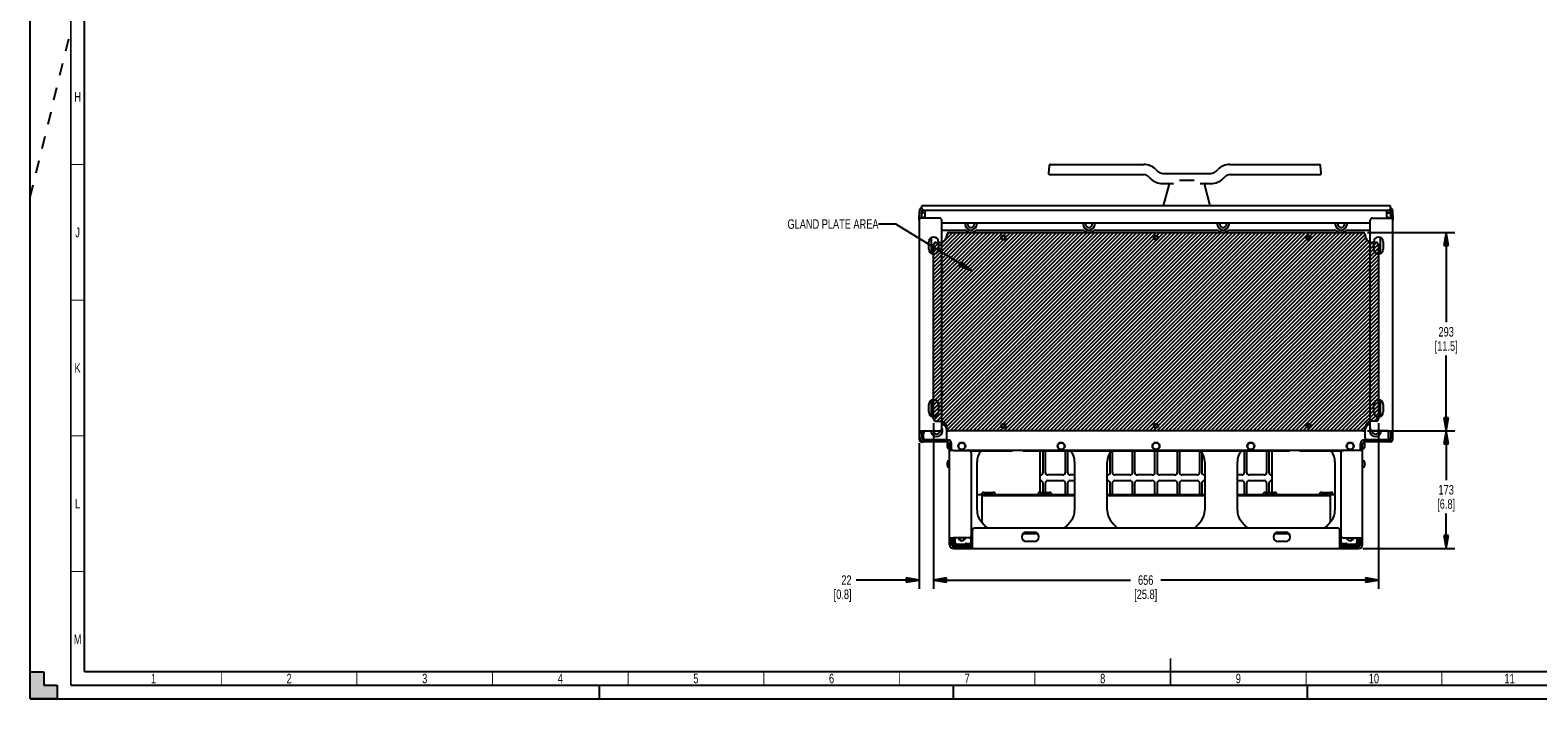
# Paper-space layout 'SUBMITTAL_E2H_2_2' of a CAD drawing. Header units: millimetres. Extents: x 0 to 841, y 0 to 594.
# Tile 1 of 24: x 0 to 556, y 0 to 247. Entities that reach past the tile are written whole.
import ezdxf

# ---------------------------------------------------------------- set-up
doc = ezdxf.new("R2010")
doc.units = ezdxf.units.MM
doc.header["$LTSCALE"] = 46.255
doc.linetypes.add('DASHED', pattern=[0.2, 0.1, -0.1])
doc.layers.get('0').update_dxf_attribs({"linetype": 'CONTINUOUS'})
for name, color, linetype in [('002___PRT_ALL_AXES', 7, 'CONTINUOUS'), ('02___PRT_ALL_AXES', 7, 'CONTINUOUS'), ('DATUM', 7, 'CONTINUOUS'), ('DRAFTS', 7, 'CONTINUOUS'), ('NOTES', 7, 'CONTINUOUS'), ('ROUNDS', 7, 'CONTINUOUS')]:
    doc.layers.add(name, color=color, linetype=linetype)
doc.styles.get("Standard").update_dxf_attribs({"font": 'txt', "width": 0.725})
doc.dimstyles.new('DIMSTYLE_1', dxfattribs={"dimtxt": 3.5, "dimasz": 4.8, "dimexe": 3.2, "dimexo": 1.6, "dimgap": 1.75, "dimtad": 0, "dimtih": 1, "dimtoh": 1, "dimdec": 1, "dimzin": 0, "dimdsep": 46, "dimtxsty": 'STANDARD', "dimblk": 'CLOSED', "dimblk1": 'CLOSED', "dimblk2": 'CLOSED', "dimcen": 0.09, "dimadec": 0, "dimazin": 0, "dimtp": 0.4, "dimtm": 0.4, "dimtfac": 1, "dimtdec": 1, "dimtofl": 0, "dimtmove": 0, "dimatfit": 3, "dimldrblk": 'CLOSED', "dimfxl": 1, "dimtolj": 1, "dimtzin": 0, "dimarcsym": 0})
doc.dimstyles.get("Standard").update_dxf_attribs({"dimtxt": 3.5, "dimasz": 4.8, "dimexe": 3.2, "dimexo": 1.6, "dimtad": 0, "dimtih": 1, "dimtoh": 1, "dimdec": 1, "dimzin": 0, "dimdsep": 46, "dimtxsty": 'STANDARD', "dimblk": 'CLOSED', "dimblk1": 'CLOSED', "dimblk2": 'CLOSED', "dimcen": 0.09, "dimadec": 0, "dimazin": 0, "dimtol": 1, "dimtp": 0.4, "dimtm": 0.4, "dimtfac": 1, "dimtdec": 1, "dimtofl": 0, "dimtmove": 0, "dimatfit": 3, "dimldrblk": 'CLOSED', "dimfxl": 1, "dimtolj": 1, "dimtzin": 0, "dimarcsym": 0})

# ---------------------------------------------------------------- blocks, each defined once
blk = doc.blocks.new('_CLOSED')
at = {"color": 0, "linetype": 'BYBLOCK'}
for p, q in [((0, 0), (-1, 0.17)), ((-1, 0.17), (-1, -0.17)), ((-1, -0.17), (0, 0)), ((-1, 0), (0, 0))]:
    blk.add_line(p, q, dxfattribs=at)
blk = doc.blocks.new('*D64')
at = {"color": 2, "linetype": 'CONTINUOUS'}
for p, q in [((333.14, 101.61), (333.14, 42.05)), ((497.14, 101.61), (497.14, 42.05)), ((333.14, 43.8), (405.78, 43.8)), ((333.14, 42.05), (333.14, 40.6)), ((497.14, 43.8), (416.89, 43.8)), ((497.14, 42.05), (497.14, 40.6))]:
    blk.add_line(p, q, dxfattribs=at)
at = {"color": 2, "linetype": 'CONTINUOUS', "xscale": 4.8, "yscale": 4.8, "zscale": 4.8, "rotation": 180}
blk.add_blockref('_CLOSED', (333.14, 43.8), dxfattribs=at)
at = {"color": 2, "linetype": 'CONTINUOUS', "xscale": 4.8, "yscale": 4.8, "zscale": 4.8}
blk.add_blockref('_CLOSED', (497.14, 43.8), dxfattribs=at)
at = {"color": 2, "linetype": 'CONTINUOUS', "insert": (411.34, 45.55), "char_height": 3.5, "width": 15.225, "attachment_point": 2, "line_spacing_factor": 0.9}
blk.add_mtext('656\\P[25.8]', dxfattribs=at)
blk = doc.blocks.new('*D65')
at = {"color": 2, "linetype": 'CONTINUOUS'}
for p, q in [((493.07, 171.93), (525.34, 171.93)), ((522.14, 171.93), (522.14, 138.86)), ((522.14, 98.78), (522.14, 126.61)), ((493.07, 98.78), (525.34, 98.78))]:
    blk.add_line(p, q, dxfattribs=at)
at = {"color": 2, "linetype": 'CONTINUOUS', "xscale": 4.8, "yscale": 4.8, "zscale": 4.8}
for p, rotation in [((522.14, 171.93), 90), ((522.14, 98.78), 270)]:
    blk.add_blockref('_CLOSED', p, dxfattribs=dict(at, rotation=rotation))
at = {"color": 2, "linetype": 'CONTINUOUS', "insert": (522.14, 137.11), "char_height": 3.5, "width": 15.225, "attachment_point": 2, "line_spacing_factor": 0.9}
blk.add_mtext('293\\P[11.5]', dxfattribs=at)
blk = doc.blocks.new('*D66')
at = {"color": 2, "linetype": 'CONTINUOUS'}
for p, q in [((493.07, 98.78), (525.34, 98.78)), ((522.14, 98.78), (522.14, 80.6)), ((522.14, 55.42), (522.14, 68.35)), ((491.41, 55.42), (525.34, 55.42))]:
    blk.add_line(p, q, dxfattribs=at)
at = {"color": 2, "linetype": 'CONTINUOUS', "xscale": 4.8, "yscale": 4.8, "zscale": 4.8}
for p, rotation in [((522.14, 98.78), 90), ((522.14, 55.42), 270)]:
    blk.add_blockref('_CLOSED', p, dxfattribs=dict(at, rotation=rotation))
at = {"color": 2, "linetype": 'CONTINUOUS', "insert": (522.14, 78.85), "char_height": 3.5, "width": 12.6875, "attachment_point": 2, "line_spacing_factor": 0.9}
blk.add_mtext('173\\P[6.8]', dxfattribs=at)
blk = doc.blocks.new('*D67')
at = {"color": 2, "linetype": 'CONTINUOUS'}
for p, q in [((333.14, 101.61), (333.14, 42.05)), ((327.77, 94.28), (327.77, 42.05)), ((327.77, 43.8), (304.64, 43.8)), ((327.77, 42.05), (327.77, 40.6)), ((333.14, 43.8), (345.84, 43.8)), ((333.14, 42.05), (333.14, 40.6))]:
    blk.add_line(p, q, dxfattribs=at)
at = {"color": 2, "linetype": 'CONTINUOUS', "xscale": 4.8, "yscale": 4.8, "zscale": 4.8}
blk.add_blockref('_CLOSED', (327.77, 43.8), dxfattribs=at)
at = {"color": 2, "linetype": 'CONTINUOUS', "xscale": 4.8, "yscale": 4.8, "zscale": 4.8, "rotation": 180}
blk.add_blockref('_CLOSED', (333.14, 43.8), dxfattribs=at)
at = {"color": 2, "linetype": 'CONTINUOUS', "insert": (302.89, 45.55), "char_height": 3.5, "width": 12.6875, "attachment_point": 3, "line_spacing_factor": 0.9}
blk.add_mtext('22\\P[0.8]', dxfattribs=at)

psp = doc.layouts.new('SUBMITTAL_E2H_2_2')

# ---------------------------------------------------------------- hatches: boundary and pattern name
at = {"linetype": 'CONTINUOUS'}
h = psp.add_hatch(color=7, dxfattribs=at)
h.paths.add_polyline_path([(0, 10), (5, 10), (5, 5), (10, 5), (10, 0), (0, 0)])
h.paths.add_polyline_path([(0, 594), (10, 594), (10, 589), (5, 589), (5, 584), (0, 584)])
h.paths.add_polyline_path([(841, 0), (841, 10), (836, 10), (836, 5), (831, 5), (831, 0)])
h.paths.add_polyline_path([(836, 584), (836, 589), (831, 589), (831, 594), (841, 594), (841, 584)])
h = psp.add_hatch(dxfattribs=at)
h.set_pattern_fill('GLAND', color=2, angle=45, style=0, pattern_type=0)
h.set_pattern_definition([(45, (0, 0), (-0.7071068, 0.7071068), [])])
edge = h.paths.add_edge_path()
edge.add_arc((338.82, 99.58), 0.8, 180, 270)
edge.add_line((338.02, 99.58), (338.02, 99.91))
edge.add_arc((335.52, 99.91), 2.5, 0, 90)
edge.add_line((333.94, 102.41), (335.52, 102.41))
edge.add_arc((333.94, 103.21), 0.8, 180, 270)
edge.add_line((333.14, 103.21), (333.14, 167.51))
edge.add_arc((333.94, 167.51), 0.8, 90, 180)
edge.add_line((333.94, 168.31), (335.52, 168.31))
edge.add_arc((335.52, 170.81), 2.5, 270, 360)
edge.add_line((338.02, 171.13), (338.02, 170.81))
edge.add_arc((338.82, 171.13), 0.8, 90, 180)
edge.add_line((338.82, 171.93), (491.47, 171.93))
edge.add_arc((491.47, 171.13), 0.8, 0, 90)
edge.add_line((492.27, 171.13), (492.27, 170.81))
edge.add_arc((494.77, 170.81), 2.5, 180, 270)
edge.add_line((496.34, 168.31), (494.77, 168.31))
edge.add_arc((496.34, 167.51), 0.8, 0, 90)
edge.add_line((497.14, 167.51), (497.14, 103.21))
edge.add_arc((496.34, 103.21), 0.8, 270, 360)
edge.add_line((496.34, 102.41), (494.77, 102.41))
edge.add_arc((494.77, 99.91), 2.5, 90, 180)
edge.add_line((492.27, 99.58), (492.27, 99.91))
edge.add_arc((491.47, 99.58), 0.8, 270, 360)
edge.add_line((491.47, 98.78), (338.82, 98.78))

# ---------------------------------------------------------------- linework, layer by layer
at = {"color": 7, "linetype": 'CONTINUOUS'}
for p, q in [((0, 0), (0, 594)), ((0, 0), (0, 594)), ((328.66, 179.78), (328.66, 177.28)), ((501.56, 181.76), (328.76, 181.76)), ((328.76, 180.81), (328.76, 181.76)), ((330.01, 177.28), (330.01, 180.26)), ((500.31, 177.28), (500.31, 180.26)), ((501.56, 180.81), (501.56, 181.76)), ((501.66, 179.78), (501.66, 177.28)), ((336.16, 175.53), (494.16, 175.53)), ((327.88, 146.53), (327.88, 167.06)), ((333.14, 103.21), (333.14, 167.51)), ((333.94, 168.31), (335.52, 168.31)), ((338.02, 171.13), (338.02, 170.81)), ((338.82, 171.93), (491.47, 171.93)), ((492.27, 171.13), (492.27, 170.81)), ((496.34, 168.31), (494.77, 168.31)), ((497.14, 167.51), (497.14, 103.21)), ((327.88, 115.28), (327.88, 143.86)), ((333.94, 102.41), (335.52, 102.41)), ((496.34, 102.41), (494.77, 102.41)), ((328.66, 98.03), (327.91, 98.03)), ((328.66, 98.78), (328.66, 96.28)), ((338.26, 95.53), (329.41, 95.53)), ((329.43, 96.28), (329.43, 95.53)), ((338.01, 95.53), (338.01, 96.28)), ((338.02, 99.58), (338.02, 99.91)), ((491.47, 98.78), (338.82, 98.78)), ((500.91, 95.53), (492.06, 95.53)), ((492.27, 99.58), (492.27, 99.91)), ((492.31, 96.28), (492.31, 95.53)), ((500.88, 96.28), (500.88, 95.53)), ((501.66, 98.78), (501.66, 96.28)), ((501.66, 98.03), (502.41, 98.03)), ((339.76, 92.28), (339.01, 92.28)), ((339.76, 91.53), (339.76, 94.03)), ((490.56, 91.53), (490.56, 94.03)), ((490.56, 92.28), (491.31, 92.28)), ((350.96, 75.32), (385.14, 75.32)), ((350.96, 75.32), (350.96, 74.91)), ((351.66, 76.12), (355.13, 76.12)), ((372.41, 76.12), (375.88, 76.12)), ((397.14, 75.32), (433.14, 75.32)), ((445.14, 75.32), (479.33, 75.32)), ((455.41, 76.12), (458.88, 76.12)), ((476.16, 76.12), (479.63, 76.12)), ((479.33, 75.32), (479.33, 74.91)), ((339.76, 58.67), (339.01, 58.67)), ((339.76, 56.92), (339.76, 59.42)), ((340.51, 56.17), (347.38, 56.17)), ((346.63, 56.17), (346.63, 55.42)), ((346.95, 59.25), (347.28, 59.4)), ((346.95, 57.47), (346.95, 59.25)), ((347.28, 57.32), (346.95, 57.47)), ((347.28, 59.4), (347.38, 59.4)), ((482.93, 59.4), (483.03, 59.4)), ((482.93, 56.17), (489.81, 56.17)), ((483.03, 59.4), (483.36, 59.25)), ((483.36, 57.47), (483.03, 57.32)), ((483.36, 57.47), (483.36, 59.25)), ((483.68, 56.17), (483.68, 55.42)), ((490.56, 59.42), (490.56, 56.92)), ((490.56, 58.67), (491.31, 58.67)), ((0, 0), (0, 10)), ((0, 10), (5, 10)), ((0, 10), (5, 10)), ((5, 10), (5, 5)), ((5, 10), (5, 5)), ((10, 0), (0, 0)), ((0, 0), (841, 0)), ((0, 0), (841, 0)), ((5, 5), (10, 5)), ((5, 5), (10, 5)), ((10, 5), (10, 0)), ((10, 5), (10, 0))]:
    psp.add_line(p, q, dxfattribs=at)
at = {"color": 7, "linetype": 'DASHED'}
for p, q in [((0, 185), (15, 246.35)), ((210, 0), (210, 5)), ((340.5, 0), (340.5, 5)), ((471, 0), (471, 5))]:
    psp.add_line(p, q, dxfattribs=at)
at = {"color": 3, "linetype": 'CONTINUOUS'}
for p, q in [((327.91, 96.28), (327.91, 179.78)), ((502.41, 96.28), (502.41, 179.78)), ((329.41, 177.28), (327.91, 177.28)), ((500.91, 177.28), (502.41, 177.28)), ((331.41, 165.78), (331.41, 168.53)), ((334.91, 168.53), (334.91, 165.78)), ((495.41, 165.78), (495.41, 168.53)), ((498.91, 168.53), (498.91, 165.78)), ((331.41, 105.78), (331.41, 108.53)), ((334.91, 108.53), (334.91, 105.78)), ((495.41, 105.78), (495.41, 108.53)), ((498.91, 108.53), (498.91, 105.78)), ((327.91, 98.78), (329.41, 98.78)), ((338.26, 94.78), (329.41, 94.78)), ((500.91, 94.78), (492.06, 94.78)), ((500.91, 98.78), (502.41, 98.78)), ((339.01, 56.92), (339.01, 94.03)), ((340.51, 91.53), (339.01, 91.53)), ((373.52, 83.58), (373.52, 91.45)), ((374.27, 91.45), (374.27, 83.58)), ((381.77, 83.58), (381.77, 91.45)), ((382.52, 91.45), (382.52, 83.58)), ((398.27, 83.58), (398.27, 90.93)), ((399.02, 91.45), (399.02, 83.58)), ((406.52, 83.58), (406.52, 91.45)), ((407.27, 91.45), (407.27, 83.58)), ((414.77, 83.58), (414.77, 91.45)), ((415.52, 91.45), (415.52, 83.58)), ((423.02, 83.58), (423.02, 91.45)), ((423.77, 91.45), (423.77, 83.58)), ((431.27, 83.58), (431.27, 91.45)), ((432.02, 90.93), (432.02, 83.58)), ((447.77, 83.58), (447.77, 91.45)), ((448.52, 91.45), (448.52, 83.58)), ((456.02, 83.58), (456.02, 91.45)), ((456.77, 91.45), (456.77, 83.58)), ((491.31, 91.53), (489.81, 91.53)), ((491.31, 56.92), (491.31, 94.03)), ((349.14, 69.53), (349.14, 87.36)), ((385.14, 87.36), (385.14, 69.53)), ((445.14, 69.53), (445.14, 87.36)), ((481.14, 87.36), (481.14, 69.53)), ((372.52, 82.58), (372.39, 82.58)), ((372.39, 80.46), (372.52, 80.46)), ((373.52, 76.12), (373.52, 79.46)), ((374.27, 79.46), (374.27, 76.12)), ((380.77, 82.58), (375.27, 82.58)), ((375.27, 80.46), (380.77, 80.46)), ((381.77, 75.32), (381.77, 79.46)), ((382.52, 79.46), (382.52, 75.32)), ((385.14, 82.58), (383.52, 82.58)), ((383.52, 80.46), (385.14, 80.46)), ((397.27, 82.58), (397.14, 82.58)), ((397.14, 80.46), (397.27, 80.46)), ((398.27, 75.32), (398.27, 79.46)), ((399.02, 79.46), (399.02, 75.32)), ((405.52, 82.58), (400.02, 82.58)), ((400.02, 80.46), (405.52, 80.46)), ((406.52, 75.32), (406.52, 79.46)), ((407.27, 79.46), (407.27, 75.32)), ((413.77, 82.58), (408.27, 82.58)), ((408.27, 80.46), (413.77, 80.46)), ((414.77, 75.32), (414.77, 79.46)), ((415.52, 79.46), (415.52, 75.32)), ((422.02, 82.58), (416.52, 82.58)), ((416.52, 80.46), (422.02, 80.46)), ((423.02, 75.32), (423.02, 79.46)), ((423.77, 79.46), (423.77, 75.32)), ((430.27, 82.58), (424.77, 82.58)), ((424.77, 80.46), (430.27, 80.46)), ((431.27, 75.32), (431.27, 79.46)), ((432.02, 79.46), (432.02, 75.32)), ((433.14, 82.58), (433.02, 82.58)), ((433.02, 80.46), (433.14, 80.46)), ((446.77, 82.58), (445.14, 82.58)), ((445.14, 80.46), (446.77, 80.46)), ((447.77, 75.32), (447.77, 79.46)), ((448.52, 79.46), (448.52, 75.32)), ((455.02, 82.58), (449.52, 82.58)), ((449.52, 80.46), (455.02, 80.46)), ((456.02, 76.12), (456.02, 79.46)), ((456.77, 79.46), (456.77, 76.12)), ((457.89, 82.58), (457.77, 82.58)), ((457.77, 80.46), (457.89, 80.46)), ((350.96, 74.95), (385.14, 74.95)), ((397.14, 74.95), (433.14, 74.95)), ((445.14, 74.95), (479.33, 74.95)), ((367.41, 61.47), (370.16, 61.47)), ((460.16, 61.47), (462.91, 61.47)), ((339.01, 59.42), (340.51, 59.42)), ((347.38, 56.92), (347.38, 55.42)), ((370.16, 57.97), (367.41, 57.97)), ((462.91, 57.97), (460.16, 57.97)), ((482.93, 55.42), (482.93, 56.92)), ((489.81, 59.42), (491.31, 59.42)), ((340.51, 55.42), (489.81, 55.42))]:
    psp.add_line(p, q, dxfattribs=at)
at = {"color": 2, "linetype": 'CONTINUOUS'}
for p, q in [((333.14, 103.21), (333.14, 167.51)), ((333.94, 168.31), (335.52, 168.31)), ((338.02, 171.13), (338.02, 170.81)), ((338.82, 171.93), (491.47, 171.93)), ((492.27, 171.13), (492.27, 170.81)), ((496.34, 168.31), (494.77, 168.31)), ((497.14, 167.51), (497.14, 103.21)), ((333.94, 102.41), (335.52, 102.41)), ((496.34, 102.41), (494.77, 102.41)), ((338.02, 99.58), (338.02, 99.91)), ((491.47, 98.78), (338.82, 98.78)), ((492.27, 99.58), (492.27, 99.91))]:
    psp.add_line(p, q, dxfattribs=at)
at = {"color": 7, "linetype": 'CONTINUOUS'}
for points, const_width in [([(15, 589), (15, 5)], 0.7), ([(20, 10), (20, 584)], 0.7), ([(15, 197), (20, 197)], 0.35), ([(15, 147), (20, 147)], 0.35), ([(15, 97), (20, 97)], 0.35), ([(15, 47), (20, 47)], 0.35), ([(420.5, 5), (420.5, 15)], 0.7), ([(20, 10), (831, 10)], 0.7), ([(70.5, 5), (70.5, 10)], 0.35), ([(120.5, 5), (120.5, 10)], 0.35), ([(170.5, 5), (170.5, 10)], 0.35), ([(220.5, 5), (220.5, 10)], 0.35), ([(270.5, 5), (270.5, 10)], 0.35), ([(320.5, 5), (320.5, 10)], 0.35), ([(370.5, 5), (370.5, 10)], 0.35), ([(470.5, 5), (470.5, 10)], 0.35), ([(520.5, 5), (520.5, 10)], 0.35), ([(15, 5), (836, 5)], 0.7)]:
    psp.add_lwpolyline(points, dxfattribs=dict(at, const_width=const_width))
at = {"color": 3, "linetype": 'CONTINUOUS'}
for centre in [(358.89, 170.06), (415.14, 170.06), (471.39, 170.06), (358.89, 100.66), (415.14, 100.66), (471.39, 100.66)]:
    psp.add_circle(centre, 0.625, dxfattribs=at)
at = {"color": 7, "linetype": 'CONTINUOUS'}
for centre in [(343.57, 93.23), (380.14, 93.23), (415.14, 93.23), (450.14, 93.23), (486.72, 93.23)]:
    psp.add_circle(centre, 1.23, dxfattribs=at)
at = {"color": 3, "linetype": 'CONTINUOUS'}
for centre, radius, start, end in [((329.41, 179.78), 1.5, 116.0191, 180), ((500.91, 179.78), 1.5, 0, 63.9809), ((333.16, 168.53), 1.75, 0, 180), ((497.16, 168.53), 1.75, 0, 180), ((333.16, 165.78), 1.75, 180, 360), ((497.16, 165.78), 1.75, 180, 360), ((335.64, 157.86), 0.625, 325.3976, 34.6024), ((494.64, 157.86), 0.625, 141.3914, 218.6086), ((335.64, 112.86), 0.625, 325.3976, 34.6024), ((494.64, 112.86), 0.625, 141.3914, 218.6086), ((333.16, 108.53), 1.75, 0, 180), ((333.16, 105.78), 1.75, 180, 360), ((497.16, 108.53), 1.75, 0, 180), ((497.16, 105.78), 1.75, 180, 360), ((329.41, 96.28), 1.5, 180, 270), ((338.26, 94.03), 0.75, 0, 90), ((492.06, 94.03), 0.75, 90, 180), ((500.91, 96.28), 1.5, 270, 360), ((355.39, 87.36), 6.25, 142.8076, 180), ((367.14, 78.45), 21, 141.7352, 142.8076), ((367.14, 78.45), 21, 37.1924, 38.2648), ((378.89, 87.36), 6.25, 0, 37.1924), ((451.39, 87.36), 6.25, 142.8076, 180), ((463.14, 78.45), 21, 141.7352, 142.8076), ((463.14, 78.45), 21, 37.1924, 38.2648), ((474.89, 87.36), 6.25, 0, 37.1924), ((372.52, 83.58), 1, 270, 360), ((375.27, 83.58), 1, 180, 270), ((380.77, 83.58), 1, 270, 360), ((383.52, 83.58), 1, 180, 270), ((397.27, 83.58), 1, 270, 360), ((400.02, 83.58), 1, 180, 270), ((405.52, 83.58), 1, 270, 360), ((408.27, 83.58), 1, 180, 270), ((413.77, 83.58), 1, 270, 360), ((416.52, 83.58), 1, 180, 270), ((422.02, 83.58), 1, 270, 360), ((424.77, 83.58), 1, 180, 270), ((430.27, 83.58), 1, 270, 360), ((433.02, 83.58), 1, 180, 270), ((446.77, 83.58), 1, 270, 360), ((449.52, 83.58), 1, 180, 270), ((455.02, 83.58), 1, 270, 360), ((457.77, 83.58), 1, 180, 270), ((372.52, 79.46), 1, 0, 90), ((375.27, 79.46), 1, 90, 180), ((380.77, 79.46), 1, 0, 90), ((383.52, 79.46), 1, 90, 180), ((397.27, 79.46), 1, 0, 90), ((400.02, 79.46), 1, 90, 180), ((405.52, 79.46), 1, 0, 90), ((408.27, 79.46), 1, 90, 180), ((413.77, 79.46), 1, 0, 90), ((416.52, 79.46), 1, 90, 180), ((422.02, 79.46), 1, 0, 90), ((424.77, 79.46), 1, 90, 180), ((430.27, 79.46), 1, 0, 90), ((433.02, 79.46), 1, 90, 180), ((446.77, 79.46), 1, 0, 90), ((449.52, 79.46), 1, 90, 180), ((455.02, 79.46), 1, 0, 90), ((457.77, 79.46), 1, 90, 180), ((355.39, 69.53), 6.25, 180, 217.1924), ((378.89, 69.53), 6.25, 322.8076, 360), ((451.39, 69.53), 6.25, 180, 217.1924), ((474.89, 69.53), 6.25, 322.8076, 360), ((367.14, 78.45), 21, 217.1924, 227.6828), ((367.41, 59.72), 1.75, 90, 270), ((370.16, 59.72), 1.75, 270, 90), ((367.14, 78.45), 21, 312.3172, 322.8076), ((463.14, 78.45), 21, 217.1924, 227.6828), ((460.16, 59.72), 1.75, 90, 270), ((462.91, 59.72), 1.75, 270, 90), ((463.14, 78.45), 21, 312.3172, 322.8076), ((340.51, 56.92), 1.5, 180, 270), ((341.54, 57.6), 1.3, 180, 270), ((345.13, 56.72), 0.6, 127.4356, 157.9757), ((485.18, 56.72), 0.6, 22.0243, 52.5644), ((488.74, 57.6), 1.3, 270, 360), ((489.81, 56.92), 1.5, 270, 360)]:
    psp.add_arc(centre, radius, start, end, dxfattribs=at)
at = {"color": 7, "linetype": 'CONTINUOUS'}
for centre, radius, start, end in [((329.41, 179.78), 0.75, 128.2838, 180), ((500.91, 179.78), 0.75, 0, 51.7162), ((329.52, 177.03), 0.438, 34.9587, 132.3529), ((500.77, 177.03), 0.438, 37.0588, 145.0413), ((333.94, 167.51), 0.8, 90, 180), ((335.52, 170.81), 2.5, 270, 360), ((338.82, 171.13), 0.8, 90, 180), ((491.47, 171.13), 0.8, 0, 90), ((494.77, 170.81), 2.5, 180, 270), ((496.34, 167.51), 0.8, 0, 90), ((333.94, 103.21), 0.8, 180, 270), ((335.52, 99.91), 2.5, 0, 90), ((494.77, 99.91), 2.5, 90, 180), ((496.34, 103.21), 0.8, 270, 360), ((329.41, 96.28), 0.75, 180, 270), ((338.82, 99.58), 0.8, 180, 270), ((338.26, 94.03), 1.5, 0, 90), ((492.06, 94.03), 1.5, 90, 180), ((491.47, 99.58), 0.8, 270, 360), ((500.91, 96.28), 0.75, 270, 360), ((350.74, 75.42), 0.1, 270, 352.2336), ((351.66, 75.3), 0.825, 90, 172.2336), ((355.13, 75.3), 0.825, 7.7664, 90), ((356.04, 75.42), 0.1, 187.7664, 270), ((371.49, 75.42), 0.1, 270, 352.2336), ((372.41, 75.3), 0.825, 90, 172.2336), ((375.88, 75.3), 0.825, 7.7664, 90), ((376.79, 75.42), 0.1, 187.7664, 270), ((454.49, 75.42), 0.1, 270, 352.2336), ((455.41, 75.3), 0.825, 90, 172.2336), ((458.88, 75.3), 0.825, 7.7664, 90), ((459.79, 75.42), 0.1, 187.7664, 270), ((475.24, 75.42), 0.1, 270, 352.2336), ((476.16, 75.3), 0.825, 90, 172.2336), ((479.63, 75.3), 0.825, 7.7664, 90), ((480.54, 75.42), 0.1, 187.7664, 270), ((340.51, 56.92), 0.75, 180, 270), ((341.54, 57.6), 0.65, 180, 270), ((343.57, 59.68), 1.23, 192.3795, 347.6205), ((347.7, 59.4), 0.417, 139.5096, 180), ((482.62, 59.4), 0.417, 0, 40.4904), ((486.72, 59.68), 1.23, 192.3795, 347.6205), ((488.74, 57.6), 0.65, 270, 360), ((489.81, 56.92), 0.75, 270, 360)]:
    psp.add_arc(centre, radius, start, end, dxfattribs=at)
at = {"color": 2, "linetype": 'CONTINUOUS'}
for centre, radius, start, end in [((333.94, 167.51), 0.8, 90, 180), ((335.52, 170.81), 2.5, 270, 360), ((338.82, 171.13), 0.8, 90, 180), ((491.47, 171.13), 0.8, 0, 90), ((494.77, 170.81), 2.5, 180, 270), ((496.34, 167.51), 0.8, 0, 90), ((333.94, 103.21), 0.8, 180, 270), ((335.52, 99.91), 2.5, 0, 90), ((494.77, 99.91), 2.5, 90, 180), ((496.34, 103.21), 0.8, 270, 360), ((338.82, 99.58), 0.8, 180, 270), ((491.47, 99.58), 0.8, 270, 360)]:
    psp.add_arc(centre, radius, start, end, dxfattribs=at)
at = {"color": 7, "linetype": 'CONTINUOUS'}
for points, knots in [([(346.95, 59.25), (346.99, 59.27), (347.13, 59.33), (347.27, 59.37), (347.38, 59.39)], [0, 0, 0, 0, 0.256578, 1, 1, 1, 1]), ([(347.38, 57.34), (347.35, 57.34), (347.2, 57.37), (347.06, 57.43), (346.95, 57.47)], [0, 0, 0, 0, 0.244417, 1, 1, 1, 1]), ([(482.93, 59.39), (482.97, 59.38), (483.12, 59.35), (483.26, 59.3), (483.36, 59.25)], [0, 0, 0, 0, 0.244417, 1, 1, 1, 1]), ([(483.36, 57.47), (483.33, 57.46), (483.19, 57.4), (483.04, 57.35), (482.93, 57.34)], [0, 0, 0, 0, 0.256578, 1, 1, 1, 1])]:
    psp.add_open_spline(points, degree=3, knots=knots, dxfattribs=at)
at = {"layer": '002___PRT_ALL_AXES', "color": 7, "linetype": 'CONTINUOUS'}
for centre in [(358.89, 170.06), (415.14, 170.06), (471.39, 170.06), (358.89, 100.66), (415.14, 100.66), (471.39, 100.66)]:
    psp.add_circle(centre, 0.812, dxfattribs=at)
for centre, radius, start, end in [((346.91, 175.06), 2.17, 167.346, 12.654), ((390.41, 175.06), 2.17, 167.346, 12.654), ((439.91, 175.06), 2.17, 167.346, 12.654), ((483.41, 175.06), 2.17, 167.346, 12.654), ((335.64, 157.86), 0.812, 309.2397, 50.7603), ((494.64, 157.86), 0.812, 126.9186, 233.0814), ((335.64, 112.86), 0.812, 309.2397, 50.7603), ((494.64, 112.86), 0.812, 126.9186, 233.0814), ((334.26, 98.91), 2.17, 183.3143, 28.6635), ((496.06, 98.91), 2.17, 151.3365, 356.6857)]:
    psp.add_arc(centre, radius, start, end, dxfattribs=at)
at = {"layer": '02___PRT_ALL_AXES', "color": 7, "linetype": 'CONTINUOUS'}
for centre in [(343.57, 93.23), (380.14, 93.23), (415.14, 93.23), (450.14, 93.23), (486.72, 93.23)]:
    psp.add_circle(centre, 1.35, dxfattribs=at)
for centre in [(343.57, 59.68), (486.72, 59.68)]:
    psp.add_arc(centre, 1.35, 191.2385, 348.7615, dxfattribs=at)
at = {"layer": 'DATUM', "color": 7, "linetype": 'CONTINUOUS'}
for p, q in [((338.72, 92.26), (339.01, 92.26)), ((491.57, 92.26), (491.31, 92.26)), ((338.72, 87.76), (339.01, 87.76)), ((338.72, 85.38), (339.01, 85.38)), ((491.57, 87.76), (491.31, 87.76)), ((491.57, 85.38), (491.31, 85.38))]:
    psp.add_line(p, q, dxfattribs=at)
for centre, start, end in [((346.91, 175.06), 157.6278, 22.3722), ((390.41, 175.06), 157.6278, 22.3722), ((439.91, 175.06), 157.6278, 22.3722), ((483.41, 175.06), 157.6278, 22.3722), ((334.26, 98.91), 185.7467, 355.5927), ((496.06, 98.91), 184.4073, 354.2533)]:
    psp.add_arc(centre, 1.25, start, end, dxfattribs=at)
at = {"layer": 'DRAFTS', "color": 7, "linetype": 'CONTINUOUS'}
for p, q in [((375.7, 196.6), (375.46, 193.85)), ((476.02, 193.85), (475.78, 196.6)), ((417.9, 181.76), (419.95, 189.4)), ((435.14, 181.76), (433.09, 189.4))]:
    psp.add_line(p, q, dxfattribs=at)
at = {"layer": 'NOTES', "color": 7, "linetype": 'CONTINUOUS'}
for p, q in [((338.26, 92.72), (338.26, 94.17)), ((492.03, 94.17), (492.03, 92.72)), ((338.26, 85.85), (338.26, 87.3)), ((492.03, 87.3), (492.03, 85.85))]:
    psp.add_line(p, q, dxfattribs=at)
for centre, start, end in [((338.72, 94.17), 94.0118, 180), ((491.57, 94.17), 0, 83.2358), ((338.72, 92.72), 180, 270), ((491.57, 92.72), 270, 360), ((338.72, 87.3), 90, 180), ((338.72, 85.85), 180, 270), ((491.57, 87.3), 0, 90), ((491.57, 85.85), 270, 360)]:
    psp.add_arc(centre, 0.463, start, end, dxfattribs=at)
at = {"layer": 'ROUNDS', "color": 7, "linetype": 'CONTINUOUS'}
for p, q in [((376.2, 197.06), (410.65, 197.06)), ((415.07, 195.23), (415.79, 194.52)), ((437.25, 194.52), (437.97, 195.23)), ((442.38, 197.06), (475.28, 197.06)), ((375.96, 193.31), (410.65, 193.31)), ((412.42, 192.58), (413.14, 191.86)), ((417.56, 193.78), (435.48, 193.78)), ((417.56, 190.03), (421.61, 190.03)), ((423.83, 191.28), (429.2, 191.28)), ((431.43, 190.03), (435.48, 190.03)), ((439.9, 191.86), (440.62, 192.58)), ((442.38, 193.31), (475.53, 193.31)), ((328.76, 180.81), (328.76, 180.76)), ((329.26, 180.26), (501.06, 180.26)), ((500.53, 179.26), (501.66, 178.96)), ((501.56, 180.76), (501.56, 180.81)), ((327.77, 176.56), (327.77, 95.88)), ((327.88, 169.73), (327.88, 176.43)), ((329.86, 177.31), (329.18, 177.31)), ((501.11, 177.31), (500.43, 177.31)), ((502.52, 95.88), (502.52, 176.56)), ((332.41, 164.22), (332.41, 170.09)), ((497.91, 164.22), (497.91, 170.09)), ((327.88, 95.53), (327.88, 112.61)), ((332.41, 104.22), (332.41, 110.09)), ((497.91, 104.22), (497.91, 110.09)), ((327.89, 96.28), (327.89, 95.58)), ((328.69, 94.78), (329.41, 94.78)), ((329.43, 96.28), (329.43, 97.98)), ((338.01, 96.28), (338.01, 99.03)), ((492.31, 96.28), (492.31, 99.03)), ((500.88, 96.28), (500.88, 97.98)), ((501.59, 94.78), (500.91, 94.78)), ((502.39, 95.58), (502.39, 96.2)), ((345.53, 91.53), (345.53, 91.66)), ((345.63, 91.66), (484.66, 91.66)), ((346.55, 91.45), (361.85, 91.45)), ((366.39, 91.45), (463.9, 91.45)), ((468.44, 91.45), (483.76, 91.45)), ((484.76, 91.66), (484.76, 91.53)), ((349.14, 75.32), (350.96, 75.32)), ((350.96, 74.91), (350.96, 65.08)), ((479.33, 75.32), (481.14, 75.32)), ((479.33, 74.91), (479.33, 65.08)), ((370.65, 61.38), (366.91, 61.38)), ((463.4, 61.38), (459.66, 61.38)), ((340.89, 59.42), (340.89, 57.6)), ((341.01, 57.56), (341.01, 59.42)), ((341.02, 59.42), (341.02, 57.83)), ((341.63, 57.06), (341.51, 57.06)), ((341.54, 56.95), (347.38, 56.95)), ((341.82, 57.03), (344.63, 57.03)), ((344.91, 56.17), (344.91, 56.3)), ((345.13, 56.95), (345.13, 57.32)), ((347.38, 60.83), (347.01, 60.83)), ((371.47, 60.83), (366.09, 60.83)), ((464.22, 60.83), (458.84, 60.83)), ((483.31, 60.83), (482.93, 60.83)), ((482.93, 56.95), (488.74, 56.95)), ((485.18, 56.95), (485.18, 57.32)), ((485.41, 56.3), (485.41, 56.17)), ((485.69, 57.03), (488.47, 57.03)), ((488.76, 57.06), (488.66, 57.06)), ((489.26, 57.7), (489.26, 57.56)), ((489.27, 57.83), (489.27, 59.42)), ((489.39, 57.6), (489.39, 59.42))]:
    psp.add_line(p, q, dxfattribs=at)
at = {"layer": 'ROUNDS', "color": 3, "linetype": 'CONTINUOUS'}
for p, q in [((327.77, 176.56), (327.77, 178.18)), ((328.76, 179.76), (328.76, 180.14)), ((330.01, 179.26), (329.26, 179.26)), ((501.06, 179.26), (500.31, 179.26)), ((501.56, 180.14), (501.56, 179.76)), ((502.52, 178.18), (502.52, 176.56)), ((335.36, 177.28), (329.41, 177.28)), ((336.16, 99.58), (336.16, 176.48)), ((336.16, 172.81), (344.5, 172.81)), ((349.32, 172.81), (388, 172.81)), ((392.82, 172.81), (437.5, 172.81)), ((442.32, 172.81), (481, 172.81)), ((485.82, 172.81), (494.16, 172.81)), ((494.16, 99.58), (494.16, 176.48)), ((494.96, 177.28), (500.91, 177.28)), ((333.14, 164.06), (333.14, 167.51)), ((333.94, 168.31), (334.91, 168.31)), ((338.02, 171.13), (338.02, 170.81)), ((338.82, 171.93), (491.47, 171.93)), ((492.27, 171.13), (492.27, 170.81)), ((496.34, 168.31), (495.41, 168.31)), ((497.14, 167.51), (497.14, 164.06)), ((333.14, 104.06), (333.14, 110.26)), ((497.14, 110.26), (497.14, 104.06)), ((329.41, 98.78), (335.36, 98.78)), ((338.02, 99.58), (338.02, 99.91)), ((491.47, 98.78), (338.82, 98.78)), ((492.27, 99.58), (492.27, 99.91)), ((500.91, 98.78), (494.96, 98.78)), ((340.51, 91.53), (346.21, 91.53)), ((347.01, 90.73), (347.01, 60.22)), ((372.39, 76.12), (372.39, 91.45)), ((457.89, 91.45), (457.89, 76.12)), ((483.31, 90.73), (483.31, 60.22)), ((489.81, 91.53), (484.11, 91.53)), ((397.14, 69.53), (397.14, 87.36)), ((433.14, 87.36), (433.14, 69.53)), ((347.38, 62.12), (347.38, 56.92)), ((482.13, 62.92), (348.18, 62.92)), ((482.93, 56.92), (482.93, 62.12)), ((340.24, 59.42), (340.24, 57.6)), ((346.21, 59.42), (340.51, 59.42)), ((341.54, 56.3), (347.38, 56.3)), ((344.53, 56.17), (344.53, 56.3)), ((345.13, 57.32), (347.38, 57.32)), ((482.93, 57.32), (485.18, 57.32)), ((482.93, 56.3), (488.74, 56.3)), ((484.11, 59.42), (489.81, 59.42)), ((485.78, 56.3), (485.78, 56.17)), ((490.04, 57.6), (490.04, 59.42))]:
    psp.add_line(p, q, dxfattribs=at)
at = {"layer": 'ROUNDS', "color": 7, "linetype": 'CONTINUOUS'}
for centre, radius, start, end in [((376.2, 196.56), 0.5, 90, 175), ((410.65, 190.81), 6.25, 45, 90), ((442.38, 190.81), 6.25, 90, 135), ((475.28, 196.56), 0.5, 5, 90), ((375.96, 193.81), 0.5, 175, 270), ((410.65, 190.81), 2.5, 44.9984, 89.9995), ((417.56, 196.28), 6.25, 225, 270), ((417.56, 196.28), 2.5, 224.9987, 270.0008), ((419.46, 189.53), 0.5, 345, 90), ((433.58, 189.53), 0.5, 90, 195), ((435.48, 196.28), 2.5, 269.9994, 315.0016), ((435.48, 196.28), 6.25, 270, 315), ((442.38, 190.81), 2.5, 90.0005, 135.0016), ((475.53, 193.81), 0.5, 270, 5), ((329.26, 180.76), 0.5, 180, 270), ((501.06, 180.76), 0.5, 270, 360), ((328.52, 176.56), 0.75, 146.6661, 180), ((501.77, 176.56), 0.75, 0, 31.5013), ((335.51, 99.03), 2.5, 0, 74.8097), ((494.81, 99.03), 2.5, 105.1903, 180), ((328.52, 95.88), 0.75, 180, 211.6932), ((328.63, 95.53), 0.75, 180, 270), ((328.69, 95.58), 0.8, 180, 270), ((330.23, 97.98), 0.8, 90, 180), ((500.08, 97.98), 0.8, 0, 90), ((501.59, 95.58), 0.8, 270, 360), ((501.63, 95.53), 0.75, 270, 348.5039), ((501.77, 95.88), 0.75, 325.1089, 360), ((345.63, 90.86), 0.8, 90, 122.1887), ((346.07, 90.41), 1.25, 90, 115.8185), ((346.38, 92.25), 0.8, 227.9486, 244.3527), ((361.85, 92.25), 0.8, 270, 312.3663), ((366.39, 92.25), 0.8, 227.6337, 270), ((463.9, 92.25), 0.8, 270, 312.3663), ((468.44, 92.25), 0.8, 227.6337, 270), ((484.19, 90.41), 1.25, 64.1815, 90), ((483.91, 92.25), 0.8, 295.6473, 312.0514), ((484.66, 90.86), 0.8, 57.8113, 90), ((350.53, 66.38), 5, 224.8092, 231.9964), ((479.76, 66.38), 5, 308.5714, 315.5984), ((341.51, 57.56), 0.5, 180, 270), ((341.82, 57.83), 0.8, 180, 270), ((488.47, 57.83), 0.8, 270, 360), ((488.76, 57.56), 0.5, 270, 360)]:
    psp.add_arc(centre, radius, start, end, dxfattribs=at)
at = {"layer": 'ROUNDS', "color": 3, "linetype": 'CONTINUOUS'}
for centre, radius, start, end in [((331.09, 178.18), 3.33, 163.7712, 180), ((329.26, 179.76), 0.5, 180, 270), ((501.06, 179.76), 0.5, 270, 360), ((499.19, 178.18), 3.33, 0, 14.6705), ((335.36, 176.48), 0.8, 0, 90), ((344.5, 171.56), 1.25, 55.4397, 90), ((346.91, 175.06), 3, 235.4397, 304.5603), ((349.32, 171.56), 1.25, 90, 124.5603), ((388, 171.56), 1.25, 55.4397, 90), ((390.41, 175.06), 3, 235.4397, 304.5603), ((392.82, 171.56), 1.25, 90, 124.5603), ((437.5, 171.56), 1.25, 55.4397, 90), ((439.91, 175.06), 3, 235.4397, 304.5603), ((442.32, 171.56), 1.25, 90, 124.5603), ((481, 171.56), 1.25, 55.4397, 90), ((483.41, 175.06), 3, 235.4397, 304.5603), ((485.82, 171.56), 1.25, 90, 124.5603), ((494.96, 176.48), 0.8, 90, 180), ((333.94, 167.51), 0.8, 90, 180), ((335.52, 170.81), 2.5, 284.7866, 360), ((338.82, 171.13), 0.8, 90, 180), ((491.47, 171.13), 0.8, 0, 90), ((494.77, 170.81), 2.5, 180, 255.8132), ((496.34, 167.51), 0.8, 0, 90), ((335.52, 99.91), 2.5, 0, 75.2134), ((494.77, 99.91), 2.5, 104.1868, 180), ((335.36, 99.58), 0.8, 270, 360), ((338.82, 99.58), 0.8, 180, 270), ((491.47, 99.58), 0.8, 270, 360), ((494.96, 99.58), 0.8, 180, 270), ((346.21, 90.73), 0.8, 0, 90), ((403.39, 87.36), 6.25, 142.8076, 180), ((415.14, 78.45), 21, 141.7352, 142.8076), ((415.14, 78.45), 21, 37.1924, 38.2648), ((426.89, 87.36), 6.25, 0, 37.1924), ((484.11, 90.73), 0.8, 90, 180), ((403.39, 69.53), 6.25, 180, 217.1924), ((426.89, 69.53), 6.25, 322.8076, 360), ((348.18, 62.12), 0.8, 90, 180), ((415.14, 78.45), 21, 217.1924, 227.6828), ((415.14, 78.45), 21, 312.3172, 322.8076), ((482.13, 62.12), 0.8, 0, 90), ((345.13, 56.72), 0.6, 90, 127.4356), ((346.21, 60.22), 0.8, 270, 360), ((484.11, 60.22), 0.8, 180, 270), ((485.18, 56.72), 0.6, 52.5644, 90)]:
    psp.add_arc(centre, radius, start, end, dxfattribs=at)

# ---------------------------------------------------------------- texts
at = {"color": 2, "linetype": 'CONTINUOUS', "char_height": 3.5, "line_spacing_factor": 0.9}
for s, insert, width, attachment_point in [('H', (17.5, 223.75), 2.5375, 2), ('J', (17.5, 173.75), 2.5375, 2), ('GLAND PLATE AREA', (312.82, 176.83), 40.6, 3), ('K', (17.5, 123.75), 2.5375, 2), ('L', (17.5, 73.75), 2.5375, 2), ('M', (17.5, 23.75), 2.5375, 2), ('1', (45.5, 9.25), 2.5375, 2), ('2', (95.5, 9.25), 2.5375, 2), ('3', (145.5, 9.25), 2.5375, 2), ('4', (195.5, 9.25), 2.5375, 2), ('5', (245.5, 9.25), 2.5375, 2), ('6', (295.5, 9.25), 2.5375, 2), ('7', (345.5, 9.25), 2.5375, 2), ('8', (395.5, 9.25), 2.5375, 2), ('9', (445.5, 9.25), 2.5375, 2), ('10', (495.5, 9.25), 5.075, 2), ('11', (545.5, 9.25), 5.075, 2)]:
    psp.add_mtext(s, dxfattribs=dict(at, insert=insert, width=width, attachment_point=attachment_point))

# ---------------------------------------------------------------- dimensions: what is measured, and where the dimension line sits
at = {"color": 2, "linetype": 'CONTINUOUS'}
for base, p1, p2, angle, text, picture, middle in [((522.14, 98.78), (491.47, 171.93), (491.47, 98.78), 270, '293\\P[11.5]', '*D65', (522.14, 132.73)), ((327.77, 43.8), (333.14, 103.21), (327.77, 95.88), 180, '22\\P[0.8]', '*D67', (296.55, 41.17)), ((522.14, 98.78), (489.81, 55.42), (491.47, 98.78), 90, '173\\P[6.8]', '*D66', (522.14, 74.48))]:
    dim = psp.add_linear_dim(base=base, p1=p1, p2=p2, angle=angle, text=text, dimstyle='DIMSTYLE_1', dxfattribs=at)
    dim.commit()
    dim.dimension.update_dxf_attribs({"geometry": picture, "text_midpoint": middle, "dimtype": 160})
dim = psp.add_linear_dim(base=(497.14, 43.8), p1=(333.14, 103.21), p2=(497.14, 103.21), text='656\\P[25.8]', dimstyle='DIMSTYLE_1', dxfattribs=at)
dim.commit()
dim.dimension.update_dxf_attribs({"geometry": '*D64', "text_midpoint": (411.34, 41.17), "dimtype": 160})

# ---------------------------------------------------------------- leaders
psp.add_leader([(347.14, 157.95), (319.22, 175.08), (312.82, 175.08)], dimstyle='STANDARD', override={"dimtad": 0}, dxfattribs=at)

doc.saveas('drawing.dxf')
